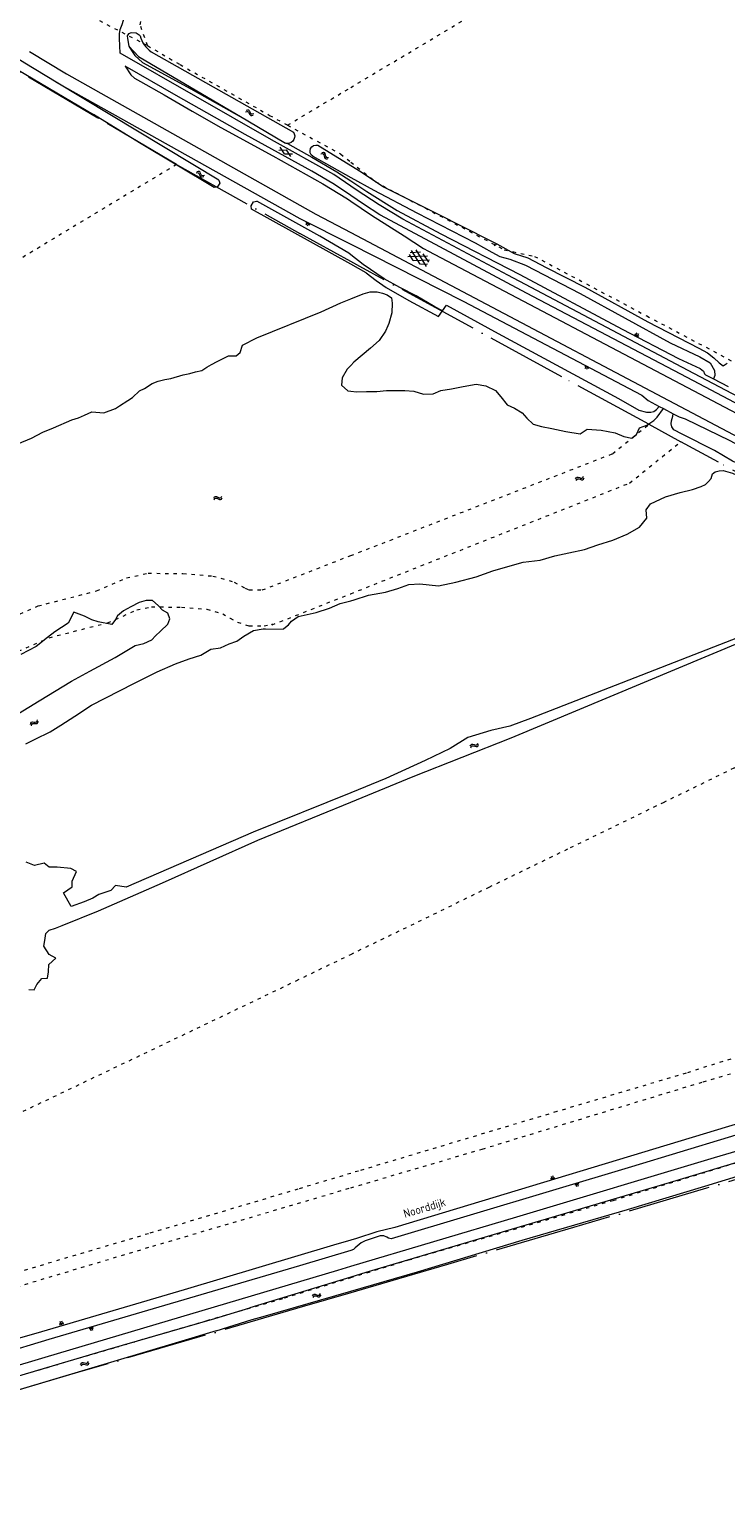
# Model space of a CAD drawing. Header units: metres. Extents: x 64961 to 73789, y 403835 to 410663.
# Tile 12 of 135: x 67904 to 68112, y 405073 to 405514. Entities that reach past the tile are written whole.
import ezdxf

# ---------------------------------------------------------------- set-up
doc = ezdxf.new("R2010")
doc.units = ezdxf.units.M
doc.linetypes.add('ACAD_ISO04W100', pattern=[30, 24, -3, 0, -3])
doc.linetypes.add('PERCEELGRENS', pattern=[2.5, 1, -1.5])
for name, color, linetype, lineweight in [('B-GEO-OG-GRENS-sectie-G', 253, 'ACAD_ISO04W100', 0), ('B-GEO-OG-GRENS_perceel-G', 253, 'PERCEELGRENS', 0), ('B-GEO-OG-KUNSTWERK-G', 253, 'Continuous', 0), ('B-GEO-OG-OVLIJNOBJ-G', 253, 'Continuous', 0), ('B-GEO-OG-SLOOT_insteek-G', 253, 'Continuous', 0), ('B-GEO-OG-STRAATNAAM-T', 7, 'Continuous', 35), ('B-GEO-OG-TALUD-S', 253, 'Continuous', 0), ('B-GEO-OG-VERH_gesl-S', 253, 'Continuous', 0), ('B-GEO-OG-VERH_kntgesl-G', 253, 'Continuous', 0), ('B-GEO-OG-WATER-S', 253, 'Continuous', 0), ('B-GEO-OG-WATER_kant-G', 253, 'Continuous', 0)]:
    doc.layers.add(name, color=color, linetype=linetype, lineweight=lineweight)
doc.styles.add('isocp', font='isocp.shx')

# ---------------------------------------------------------------- blocks, each defined once
blk = doc.blocks.new('S05')
at = {"color": 0}
for p, q in [((0.08, 0.3), (0.38, 0.59)), ((0.11, -0.19), (0.41, 0.09)), ((0.38, 0.59), (0.68, 0.71)), ((0.41, 0.09), (0.71, 0.21)), ((0.68, 0.71), (1.01, 0.62)), ((0.71, 0.21), (1.02, 0.12)), ((1.01, 0.62), (1.33, 0.37)), ((1.02, 0.12), (1.36, -0.12)), ((1.33, 0.37), (1.66, 0.13)), ((1.66, 0.13), (1.97, 0.04)), ((1.97, 0.04), (2.28, 0.16)), ((2.28, 0.16), (2.58, 0.44)), ((1.36, -0.12), (1.68, -0.37)), ((1.68, -0.37), (2, -0.46)), ((2, -0.46), (2.31, -0.33)), ((2.31, -0.33), (2.61, -0.05))]:
    blk.add_line(p, q, dxfattribs=at)
blk = doc.blocks.new('S014')
at = {"color": 0}
for p, q in [((0, -0.75), (4.2, 1.67)), ((0, 0.65), (1.78, 1.67)), ((5.07, -1.52), (0, 1.4)), ((2.64, -1.52), (0, 0)), ((1.08, -1.52), (6.15, 1.4)), ((6.15, -0.75), (1.95, 1.67)), ((3.51, -1.52), (6.15, 0)), ((6.15, 0.65), (4.37, 1.67))]:
    blk.add_line(p, q, dxfattribs=at)
blk = doc.blocks.new('S04')
at = {"color": 0}
for p, q in [((0, 0.5), (0.5, 0.5)), ((0, 0.25), (1, 0.25)), ((0, 0), (0.5, 0)), ((0, -0.25), (1, -0.25)), ((0, -0.5), (0.5, -0.5))]:
    blk.add_line(p, q, dxfattribs=at)
blk = doc.blocks.new('S012')
at = {"color": 0}
for p, q in [((1.18, 2.05), (0, 0)), ((1.18, -2.05), (0, 0)), ((1.4, 0), (0.21, -2.05)), ((1.4, 0), (0.22, 2.05))]:
    blk.add_line(p, q, dxfattribs=at)

msp = doc.modelspace()

# ---------------------------------------------------------------- linework, layer by layer
at = {"layer": 'B-GEO-OG-GRENS-sectie-G'}
for points in [[(67948.156, 405473.679), (67924.734, 405487.472), (67897.436, 405503.704)], [(67948.156, 405473.679), (67984.831, 405453.142)], [(68000, 405444.793), (67984.831, 405453.142)], [(68088.743, 405396.275), (68062.816, 405410.44), (68002.664, 405443.327), (68000, 405444.793)], [(68088.743, 405396.275), (68098.232, 405391.091)], [(68193.992, 405341.816), (68173.972, 405352.416), (68142.075, 405369.361), (68134.798, 405371.229), (68109.434, 405384.971), (68098.232, 405391.091)], [(68137.359, 405178.018), (68135.445, 405177.521), (68105.859, 405168.677), (68066.33, 405156.962), (68028.771, 405146.018), (68012.496, 405141.232), (68000, 405137.566)], [(68000, 405137.566), (67985.513, 405133.315), (67918.932, 405113.854), (67858.967, 405096.153), (67807.46, 405081.005), (67774.535, 405071.231)]]:
    msp.add_lwpolyline(points, dxfattribs=at)
at = {"layer": 'B-GEO-OG-GRENS_perceel-G'}
for points in [[(68000, 405496.625), (68243.324, 405641.771)], [(67939.501, 405509.082), (67937.334, 405515.259), (67938.16, 405519.591), (67938.385, 405519.973), (67940.438, 405521.944), (67944.11, 405524.765), (67959.988, 405534.414), (67976.052, 405543.68), (67977.891, 405544.779), (67986.944, 405550.315), (68000, 405558.232)], [(67939.501, 405509.082), (67907.21, 405525.786)], [(67939.501, 405509.082), (67949.187, 405503.448), (67975.843, 405488.315), (67981.19, 405485.405)], [(67981.19, 405485.405), (68000, 405496.625)], [(67981.19, 405485.405), (67996.984, 405476.81), (68000, 405474.42)], [(67948.156, 405473.679), (67865.32, 405423.64), (67864.63, 405424.75)], [(68000, 405474.42), (68007.397, 405468.557), (68013.211, 405465.369), (68033.064, 405454.998), (68045.721, 405448.243), (68054.707, 405446.307), (68088.097, 405428.582), (68113.414, 405415.158)], [(68000, 405357.177), (68077.91, 405387.501), (68088.743, 405396.275)], [(68000, 405345.81), (68083.012, 405378.767), (68098.232, 405391.091)], [(67883.273, 405331.714), (67906.941, 405342.186), (67924.36, 405346.643), (67933.283, 405350.563), (67939.733, 405351.907), (67950.058, 405351.804), (67958.949, 405351.067), (67965.341, 405349.284), (67968.582, 405347.482), (67969.707, 405346.919), (67973.643, 405346.919), (68000, 405357.177)], [(67966.333, 405337.36), (67969.707, 405336.235), (67974.206, 405336.235), (67976.455, 405336.797), (67976.612, 405336.525), (68000, 405345.81)], [(67887.357, 405322.586), (67910.227, 405332.705), (67927.633, 405337.158), (67936.344, 405340.985), (67940.713, 405341.896), (67949.599, 405341.808), (67957.179, 405341.179), (67961.902, 405339.862), (67964.083, 405338.484), (67966.333, 405337.36)], [(68000, 405238.356), (68015.696, 405245.955), (68041.225, 405258.414), (68065.449, 405270.193), (68093.068, 405283.639), (68114.217, 405293.95), (68139.603, 405306.497), (68170.737, 405322.129), (68191.859, 405332.555), (68190.67, 405337.532), (68193.992, 405341.816)], [(68312.314, 405275.206), (68292.95, 405267.325), (68269.187, 405257.62), (68245.607, 405248.658), (68219.546, 405239.411), (68183.01, 405227.997), (68148.656, 405217.702), (68132.224, 405212.969), (68115.489, 405207.909), (68099.858, 405203.001), (68061.344, 405191.51), (68002.319, 405173.817), (68000, 405173.124)], [(68000, 405168.819), (68039.109, 405180.354), (68104.919, 405200.394), (68140.443, 405210.957), (68197.432, 405228.161), (68236.719, 405240.693), (68240.745, 405242.074), (68254.933, 405246.856)], [(67753.351, 405125.343), (67769.055, 405132.248), (67793.847, 405143.184), (67824.089, 405156.401), (67853.753, 405169.48), (67881.212, 405181.542), (67897.92, 405189.447), (67954.254, 405216.357), (67983.784, 405230.505), (68000, 405238.356)], [(68000, 405142.056), (68017.232, 405147.326), (68078.165, 405165.085), (68123.176, 405178.864), (68145.485, 405185.169)], [(68000, 405173.124), (67984.283, 405168.429), (67939.793, 405155.153), (67922.92, 405150.144), (67873.161, 405135.473), (67822.444, 405120.416), (67778.87, 405107.87), (67765.483, 405103.872)], [(67766.302, 405101.12), (67780.972, 405103.782), (67803.72, 405110.467), (67838.337, 405120.704), (67941.034, 405151.428), (68000, 405168.819)], [(67628.071, 405000), (67637.928, 405005.728), (67643.059, 405008.618), (67667.861, 405022.397), (67684.702, 405031.889), (67709.504, 405045.974), (67735.837, 405060.366), (67749.616, 405067.408), (67752.984, 405068.633), (67781.46, 405077.206), (67810.855, 405085.474), (67873.626, 405103.846), (67892.61, 405110.276), (67929.966, 405121.299), (67957.217, 405129.26), (67980.182, 405135.996), (68000, 405142.056)]]:
    msp.add_lwpolyline(points, dxfattribs=at)
at = {"layer": 'B-GEO-OG-KUNSTWERK-G'}
for points in [[(68105.598, 405411.031), (68107.963, 405409.801)], [(68107.963, 405409.801), (68112.373, 405407.506)], [(68088.528, 405403.349), (68091.835, 405401.613)], [(68091.835, 405401.613), (68093.12, 405400.939)], [(68093.12, 405400.939), (68095.962, 405399.447)], [(68095.962, 405399.447), (68097.773, 405398.496)]]:
    msp.add_lwpolyline(points, dxfattribs=at)
at = {"layer": 'B-GEO-OG-OVLIJNOBJ-G'}
for points in [[(67933.974, 405508.909), (67934.72, 405507.598), (67935.761, 405506.124), (67937.979, 405504.113), (67952.439, 405496.198), (67969.32, 405486.649)], [(67912.345, 405498.206), (67984.885, 405457.596), (68000, 405449.926)], [(67981.17, 405479.946), (67988.365, 405475.876), (67995.883, 405471.537), (68000, 405468.812)], [(68000, 405468.812), (68004.771, 405465.654), (68013.787, 405459.937), (68026.826, 405452.997), (68050.286, 405440.886), (68080.841, 405424.595), (68097.599, 405415.897), (68103.985, 405412.92), (68105.056, 405412.125), (68105.32, 405411.285), (68105.598, 405411.031)], [(68000, 405449.926), (68033.421, 405432.967), (68086.607, 405404.96), (68088.528, 405403.349)], [(68042.725, 405449.566), (68043.446, 405449.996)], [(68027.313, 405430.048), (68028.486, 405431.8), (68043.849, 405423.363), (68079.674, 405403.938), (68085.772, 405400.537), (68088.068, 405399.919), (68089.296, 405399.858), (68090.191, 405400.123), (68091.01, 405400.644), (68091.835, 405401.613)], [(68097.773, 405398.496), (68099.52, 405397.89), (68112.847, 405391.502), (68136.219, 405378.969), (68180.096, 405354.99), (68192.851, 405347.87)], [(68244.558, 405238.395), (68261.636, 405243.421), (68286.389, 405250.319), (68311.222, 405258.317), (68323.371, 405261.7), (68305.928, 405254.692), (68286.874, 405247.576), (68259.134, 405237.185), (68226.281, 405223.263), (68217.06, 405218.444), (68213.807, 405217.606), (68185.259, 405209.185), (68148.06, 405197.546), (68120.004, 405189.351), (68013.089, 405157.025), (68007.754, 405155.671), (68001.709, 405153.76), (68000, 405153.256)], [(68245.588, 405228.806), (68231.033, 405222.486), (68220.676, 405217.674), (68215.241, 405215.312), (68208.492, 405212.441), (68196.897, 405208.716), (68141.131, 405192.53), (68083.62, 405175.045), (68012.006, 405153.662), (68011.235, 405153.801), (68010.7, 405154.125), (68009.836, 405154.465), (68008.791, 405154.528), (68004.3, 405153.017), (68003.133, 405152.456), (68001.279, 405150.972), (68000.845, 405150.436), (68000, 405150.181)], [(68000, 405145.465), (68049.439, 405160.156), (68108.285, 405177.875), (68150.439, 405190.22)], [(68000, 405153.256), (67994.823, 405151.731), (67950.387, 405138.444), (67906.222, 405125.379), (67881.213, 405118.405), (67857.706, 405111.547), (67816.898, 405099.669), (67773.964, 405087.881), (67766.323, 405086.489), (67760.209, 405085.091), (67755.031, 405082.918), (67745.87, 405078.162), (67737.272, 405074.697), (67734.722, 405073.34), (67729.466, 405070.209), (67720.375, 405064.331), (67651.445, 405025.482), (67626.667, 405011.373), (67606.408, 405000)], [(68000, 405150.181), (67984.7, 405145.566), (67910.124, 405123.586), (67881.249, 405114.906), (67846.083, 405104.568), (67815.504, 405095.349), (67788.483, 405087.798), (67766.07, 405082.239), (67759.68, 405080.952), (67749.859, 405076.99), (67737.807, 405071.692), (67733.458, 405069.737), (67725.015, 405065.016), (67631.397, 405011.615), (67610.643, 405000)], [(67622.345, 405000), (67658.919, 405020.453), (67721.196, 405056.434), (67735.744, 405065.11), (67743.779, 405068.82), (67752.402, 405072.105), (67776.051, 405078.71), (67814.585, 405089.979), (67833.282, 405095.858), (67863.471, 405104.762), (67909.077, 405118.373), (67996.162, 405144.325), (68000, 405145.465)]]:
    msp.add_lwpolyline(points, dxfattribs=at)
at = {"layer": 'B-GEO-OG-SLOOT_insteek-G'}
for points in [[(67937.304, 405512.022), (67936.133, 405512.758), (67934.586, 405512.884), (67933.886, 405512.597), (67933.434, 405511.984)], [(67933.434, 405511.984), (67933.511, 405511.231), (67933.974, 405508.909)], [(67933.974, 405508.909), (67936.79, 405505.805), (67969.32, 405486.649)], [(67912.345, 405498.206), (67903.011, 405503.836), (67900.062, 405505.638), (67898.25, 405505.492), (67897.629, 405505.247), (67896.006, 405504.516), (67885.77, 405498.588)], [(67940.629, 405507.279), (67982.934, 405483.357)], [(67886.331, 405497.495), (67895.66, 405502.535), (67897.1, 405503.227), (67897.924, 405503.29), (67898.915, 405503.098), (67923.388, 405488.542)], [(67960.701, 405469.036), (67912.345, 405498.206)], [(67960.701, 405469.036), (67960.978, 405468.14), (67960.216, 405466.938), (67959.339, 405466.789), (67937.079, 405480.141), (67923.388, 405488.542)], [(67969.32, 405486.649), (67980.584, 405480.016)], [(67990.205, 405479.416), (68000, 405473.421)], [(67988.68, 405476.132), (68000, 405469.853)], [(68000, 405473.421), (68003.092, 405471.529), (68009.771, 405467.019), (68025.634, 405459.09), (68041.483, 405451.078)], [(68000, 405469.853), (68006.837, 405466.06), (68019.711, 405459.264), (68037.057, 405450.297), (68042.049, 405447.599), (68044.425, 405446.286), (68047.364, 405445.436), (68051.999, 405443.669), (68068.277, 405435.222), (68095.042, 405420.524), (68103.877, 405416.363), (68106.954, 405414.635), (68108.332, 405412.341), (68108.366, 405410.857), (68107.963, 405409.801)], [(68000, 405443.973), (67970.466, 405460.394), (67970.316, 405461.412), (67971.044, 405462.508), (67971.999, 405462.752)], [(68000, 405446.753), (67999.387, 405447.226), (67990.818, 405452.288), (67971.999, 405462.752)], [(68041.483, 405451.078), (68043.446, 405449.996)], [(68027.313, 405430.048), (68025.047, 405431.271), (68019.446, 405434.512), (68014.657, 405437.066), (68009.979, 405439.583), (68003.671, 405443.917), (68000, 405446.753)], [(68043.446, 405449.996), (68048.611, 405447.152), (68052.746, 405445.856), (68058.197, 405443.035), (68069.705, 405437.142), (68088.476, 405426.778), (68103.594, 405418.998), (68106.247, 405417.522), (68108.13, 405416.094), (68109.647, 405414.626), (68110.829, 405413.648)], [(68004.632, 405441.398), (68000, 405443.973)], [(68004.632, 405441.398), (68007.547, 405439.119), (68010.5, 405436.987), (68017.279, 405433.208), (68026.138, 405428.443), (68027.313, 405430.048)], [(68192.737, 405347.587), (68190.286, 405348.992), (68178.145, 405354.036), (68142.479, 405372.198), (68133.008, 405375.859), (68128.224, 405377.954), (68123.787, 405380.108), (68118.279, 405383.203), (68113.66, 405385.337), (68108.279, 405388.434), (68098.667, 405393.357), (68096.218, 405394.67), (68095.605, 405395.488), (68095.412, 405396.457), (68095.477, 405397.318), (68095.848, 405398.678), (68095.962, 405399.447)], [(68110.827, 405382.47), (68113.604, 405381.728), (68120.855, 405378.43), (68127.339, 405374.849), (68132.697, 405372.192), (68135.326, 405371.247), (68138.985, 405369.873), (68142.528, 405369.103), (68153.505, 405363.278), (68177.172, 405350.6), (68189.068, 405344.436), (68191.258, 405343.469)], [(68142.469, 405181.479), (68142.281, 405181.99), (68141.757, 405183.047), (68141.24, 405183.518), (68140.506, 405183.603), (68139.573, 405183.52), (68138.384, 405183.27), (68119.9, 405177.882), (68094.75, 405170.32), (68043.427, 405155.058), (68004.523, 405143.548), (68000, 405142.174)], [(68000, 405138.059), (68019.835, 405143.812), (68051.048, 405153.175), (68082.392, 405162.337), (68105.367, 405169.328), (68122.571, 405174.575), (68141.459, 405179.893), (68142.095, 405180.394), (68142.469, 405181.479)], [(68000, 405142.174), (67969.987, 405133.053)], [(67970.645, 405129.561), (67973.969, 405130.51), (68000, 405138.059)], [(67959.504, 405129.87), (67969.987, 405133.053)], [(67890.351, 405109.63), (67927.557, 405120.61), (67959.504, 405129.87)], [(67959.962, 405126.211), (67970.645, 405129.561)], [(67959.962, 405126.211), (67948.766, 405122.838), (67892.878, 405106.138)]]:
    msp.add_lwpolyline(points, dxfattribs=at)
for points in [[(67937.304, 405512.022, 0.1874125), (67940.629, 405507.279)], [(67982.934, 405483.357, -0.5969022), (67981.17, 405479.946)], [(67981.17, 405479.946, -0.0681031), (67980.584, 405480.016)], [(67988.68, 405476.132, -0.8429817), (67990.205, 405479.416)]]:
    msp.add_lwpolyline(points, format="xyb", dxfattribs=at)
at = {"layer": 'B-GEO-OG-VERH_kntgesl-G'}
for points in [[(68000, 405467.229), (67994.92, 405470.685), (67976.443, 405480.978), (67931.398, 405506.832), (67931.184, 405511.244), (67931.189, 405512.582), (67931.36, 405513.848), (67931.912, 405515.41), (67932.339, 405516.66), (67933.058, 405518.078), (67933.919, 405519.864), (67935.33, 405521.673), (67936.615, 405523.225), (67938.066, 405524.613), (67940.12, 405526.264), (67942.007, 405528.023), (67960.873, 405539.314), (68000, 405562.798)], [(67904.372, 405507.337), (67915.359, 405500.669), (67989.653, 405458.871), (68000, 405453.403)], [(68000, 405464.443), (67997.217, 405466.348), (67994.618, 405467.989), (67988.37, 405471.7), (67968.531, 405482.584), (67948.062, 405494.194), (67932.809, 405502.939), (67934.517, 405500.396), (67935.608, 405499.4), (67937.432, 405498.392), (67944.433, 405494.432), (67952.835, 405489.552), (67961.329, 405484.71), (67976.783, 405476.273), (67991.687, 405467.959), (67998.987, 405463.434), (68000, 405462.755)], [(68351.031, 405280.458), (68296.425, 405309.022), (68242.315, 405337.771), (68208.282, 405355.694), (68151.561, 405385.369), (68102.15, 405411.381), (68046.752, 405440.722), (68015.553, 405457.354), (68008.457, 405461.698), (68001.634, 405466.117), (68000, 405467.229)], [(68200.484, 405356.934), (68200.55, 405356.981), (68180.443, 405367.871), (68135.636, 405391.438), (68100.184, 405410.189), (68052.283, 405435.392), (68020.715, 405452.221), (68008.634, 405458.64), (68003.839, 405461.816), (68000, 405464.443)], [(68000, 405462.755), (68006.198, 405458.597), (68015.914, 405452.43), (68021.685, 405448.659), (68023.159, 405447.904), (68107.58, 405403.394), (68155.813, 405377.901), (68197.767, 405355.607)], [(68000, 405453.403), (68134.924, 405382.106), (68194.043, 405350.814)]]:
    msp.add_lwpolyline(points, dxfattribs=at)
at = {"layer": 'B-GEO-OG-WATER_kant-G'}
for points in [[(67900.898, 405390.481), (67904.924, 405392.143), (67908.321, 405393.891), (67911.463, 405395.268), (67916.995, 405397.626), (67918.909, 405398.217), (67920.765, 405398.954), (67922.952, 405399.971), (67926.515, 405399.728), (67930.01, 405400.96), (67931.146, 405401.819), (67933.678, 405403.356), (67935.034, 405404.273), (67937.138, 405406.231), (67938.644, 405406.946), (67940.845, 405408.406), (67942.665, 405409.088), (67944.634, 405409.66), (67946.477, 405409.954), (67950.157, 405411.059), (67952.073, 405411.428), (67953.821, 405411.905), (67955.644, 405412.292), (67957.148, 405413.265), (67958.543, 405414.109), (67960.232, 405415.011), (67963.63, 405416.648), (67965.844, 405416.724), (67967.052, 405417.677), (67967.75, 405419.833), (67972.07, 405422.038), (67991.209, 405429.741), (67997.026, 405432.474), (68000, 405433.697)], [(68000, 405433.697), (68003.648, 405435.197), (68005.767, 405435.786), (68007.819, 405435.751), (68009.417, 405435.309), (68010.814, 405434.866), (68012.106, 405433.944), (68012.287, 405432.334), (68012.187, 405429.53), (68011.358, 405426.279), (68010.999, 405425.58), (68010.318, 405424.071), (68008.423, 405421.23), (68005.918, 405418.934), (68003.374, 405416.911), (68000.922, 405414.744), (68000, 405413.812)], [(67998.891, 405412.69), (67997.396, 405410.147), (67997.272, 405407.947), (67999.139, 405406.299), (68000, 405406.191)], [(68000, 405413.812), (67998.891, 405412.69)], [(68110.829, 405413.648), (68112.066, 405414.522)], [(68000, 405406.191), (68001.706, 405405.977), (68004.674, 405406.025), (68007.751, 405406.037), (68010.66, 405406.396), (68013.702, 405406.335), (68016.065, 405406.341), (68018.741, 405406.184), (68021.663, 405405.224), (68024.538, 405405.381), (68026.854, 405406.376), (68030.037, 405406.865), (68033.492, 405407.56), (68037.333, 405408.221), (68040.213, 405407.755), (68043.086, 405406.3), (68044.68, 405404.466), (68046.609, 405402.086), (68048.707, 405401.062), (68050.992, 405399.73), (68052.401, 405398.077), (68054.343, 405396.283), (68056.822, 405395.612), (68059.814, 405395.019), (68064.055, 405394.09), (68068.257, 405393.436), (68070.405, 405394.832), (68074.548, 405394.507), (68078.714, 405393.725), (68081.29, 405392.633), (68083.694, 405392.162), (68085.039, 405393.275), (68085.917, 405395.244), (68088.162, 405396.054), (68090.182, 405397.394), (68091.253, 405398.375), (68093.12, 405400.939)], [(68014.055, 405347.37), (68017.25, 405348.519), (68020.6, 405348.718), (68026.156, 405348.169), (68031.311, 405349.247), (68037.359, 405350.828), (68042.287, 405352.636), (68046.799, 405353.963), (68051.292, 405355.254), (68056.398, 405355.8), (68060.8, 405357.053), (68064.913, 405357.956), (68069.61, 405359.029), (68073.554, 405360.332), (68078.064, 405361.751), (68082.278, 405363.534), (68085.939, 405365.677), (68088.147, 405368.301), (68087.939, 405370.79), (68089.277, 405372.58), (68093.744, 405374.622), (68098.036, 405375.929), (68101.783, 405376.809), (68104.319, 405377.787), (68105.559, 405378.386), (68106.503, 405379.257), (68107.264, 405380.089), (68107.671, 405381.503), (68108.452, 405382.134), (68109.677, 405382.384), (68110.827, 405382.47)], [(68000, 405343.716), (68001.01, 405343.978), (68005.264, 405345.376), (68010.366, 405346.234), (68014.055, 405347.37)], [(67893.58, 405305.549), (67907.211, 405313.889), (67916.88, 405319.774), (67922.314, 405322.778), (67929.823, 405326.797), (67932.319, 405328.26), (67935.787, 405330.341), (67938.401, 405331.012), (67940.808, 405332.068), (67941.867, 405333.259), (67943.33, 405334.675), (67945.562, 405336.726), (67946.156, 405338.355), (67945.513, 405339.973), (67943.991, 405340.881), (67942.631, 405342.326), (67941.03, 405343.75), (67939.111, 405343.751), (67937.032, 405343.159), (67934.515, 405341.936), (67932.35, 405340.661), (67930.555, 405339.223), (67929.938, 405338.147), (67928.864, 405336.605), (67924.778, 405337.415), (67922.927, 405338.044), (67920.776, 405339.094), (67917.609, 405340.355), (67915.85, 405337.054), (67911.889, 405334.434), (67909.764, 405332.808), (67906.321, 405330.045), (67901.748, 405327.695)], [(67903.31, 405301.064), (67906.009, 405302.492), (67910.491, 405304.638), (67913.701, 405306.68), (67917.828, 405309.357), (67922.816, 405312.633), (67935.414, 405319.045), (67942.411, 405322.543), (67947.796, 405324.9), (67951.914, 405326.434), (67955.41, 405327.537), (67958.364, 405329.281), (67961.184, 405329.658), (67963.756, 405330.9), (67966.055, 405331.641), (67968.126, 405333.156), (67971.026, 405334.862), (67973.955, 405335.388), (67974.656, 405335.395), (67979.884, 405335.248), (67980.12, 405335.47), (67981.428, 405336.509), (67982.351, 405337.672), (67984.389, 405339.012), (67989.671, 405340.237), (67993.688, 405341.505), (67996.825, 405342.892), (68000, 405343.716)], [(68000, 405283.745), (68018.574, 405291.396), (68047.751, 405302.845), (68116.945, 405331.732), (68142.098, 405342.609), (68142.128, 405343.233), (68102.167, 405327.553), (68053.555, 405308.655), (68047.313, 405306.357), (68041.739, 405305.056), (68034.835, 405303.008), (68029.611, 405299.658), (68022.117, 405296.102), (68010.483, 405290.765), (68000, 405286.529)], [(67904.184, 405227.908), (67905.791, 405227.776), (67906.532, 405229.406), (67907.992, 405231.155), (67909.688, 405231.3), (67910.039, 405233.148), (67910.13, 405235.327), (67912.178, 405237.247), (67910.212, 405238.317), (67908.583, 405240.829), (67908.881, 405242.493), (67909.194, 405244.581), (67910.254, 405245.606), (67912.131, 405246.214), (67914.116, 405246.989), (67924.926, 405251.298), (67943.985, 405259.706), (67972.308, 405272.338), (68000, 405283.745)], [(68000, 405286.529), (67970.964, 405274.797), (67933.107, 405258.369), (67929.984, 405258.893), (67928.54, 405257.403)], [(67928.54, 405257.403), (67924.99, 405256.207), (67923.21, 405255.12), (67920.674, 405254.045), (67916.794, 405252.587), (67914.523, 405256.718), (67917.034, 405258.531), (67917.11, 405260.174), (67918.338, 405263.083), (67916.687, 405263.99), (67912.643, 405264.321), (67910.243, 405264.354), (67908.737, 405265.576), (67905.829, 405264.81), (67903.383, 405265.876)]]:
    msp.add_lwpolyline(points, dxfattribs=at)

# ---------------------------------------------------------------- block references
at = {"layer": 'B-GEO-OG-TALUD-S'}
for p, rotation in [((67987.353, 405456.325), 240.0905798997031), ((68085.036, 405422.581), 61.22812720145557), ((68070.404, 405413.596), 242.007293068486), ((68060.25, 405171.312), 106.5458848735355), ((68067.132, 405170.218), 289.0601906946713), ((67914.01, 405128.043), 104.027684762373), ((67922.622, 405127.272), 284.7107885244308)]:
    msp.add_blockref('S04', p, dxfattribs=dict(at, rotation=rotation))
at = {"layer": 'B-GEO-OG-VERH_gesl-S'}
for name, p, rotation in [('S012', (67980.912, 405478.054), 242.1533778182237), ('S014', (68023.119, 405444.533), 152.1533778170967)]:
    msp.add_blockref(name, p, dxfattribs=dict(at, rotation=rotation))
at = {"layer": 'B-GEO-OG-WATER-S'}
for p, rotation in [((67968.626, 405489.619), 333.4349488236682), ((67991.115, 405477.103), 320.3558250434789), ((67956.432, 405470.21), 150.9231364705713), ((68066.929, 405379.684), 15.13447502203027), ((67959.179, 405373.981), 9.029198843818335), ((67904.734, 405306.558), 30.92445901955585), ((68035.597, 405300.048), 19.70395158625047), ((67988.622, 405136.281), 14.71731114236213), ((67919.599, 405115.895), 17.87342106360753)]:
    msp.add_blockref('S05', p, dxfattribs=dict(at, rotation=rotation))

# ---------------------------------------------------------------- texts
at = {"layer": 'B-GEO-OG-STRAATNAAM-T', "style": 'isocp'}
msp.add_text('Noorddijk', height=2.5, rotation=16.6224, dxfattribs=at).set_placement((68016.135, 405159.83))

doc.saveas('drawing.dxf')
